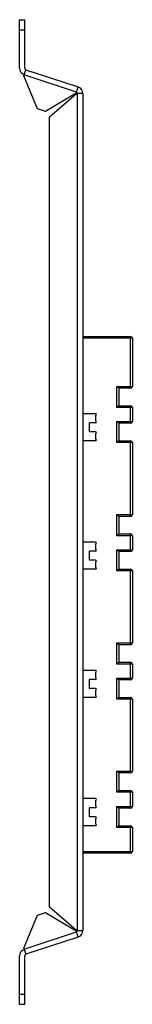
# Model space of a CAD drawing. Header units: millimetres. Extents: x 205 to 271, y 50 to 625.
import ezdxf

# ---------------------------------------------------------------- set-up
doc = ezdxf.new("R2010")
doc.units = ezdxf.units.MM
doc.header["$LTSCALE"] = 43.784284
doc.layers.get('0').update_dxf_attribs({"linetype": 'CONTINUOUS'})

msp = doc.modelspace()

# ---------------------------------------------------------------- linework, layer by layer
at = {"color": 7, "linetype": 'Continuous'}
for p, q in [((205.29, 596.96), (205.29, 625.24)), ((205.29, 625.24), (208.29, 625.24)), ((208.29, 596.96), (208.29, 625.24)), ((205.29, 619.24), (208.29, 619.24)), ((207.78, 592.41), (208.97, 596.01)), ((238.57, 582.95), (208, 593.07)), ((208.97, 596.01), (239.55, 585.9)), ((215.81, 573.21), (207.78, 592.41)), ((238.35, 582.29), (220.46, 571.67)), ((222.79, 568.45), (238.49, 582.1)), ((238.57, 582.95), (239.55, 585.9)), ((239.19, 92.88), (239.19, 582.1)), ((242.29, 582.1), (239.19, 582.1)), ((242.29, 582.1), (242.29, 92.88)), ((220.46, 571.67), (215.81, 573.21)), ((222.79, 106.53), (222.79, 568.45)), ((242.29, 440.04), (270.29, 440.04)), ((271.29, 439.04), (242.29, 439.04)), ((270.29, 409.94), (270.29, 440.04)), ((271.29, 439.04), (271.29, 410.94)), ((262.29, 398.64), (262.29, 410.94)), ((262.29, 410.94), (271.29, 410.94)), ((263.29, 409.94), (262.29, 410.94)), ((263.29, 409.94), (263.29, 399.64)), ((270.29, 409.94), (263.29, 409.94)), ((263.29, 399.64), (262.29, 398.64)), ((271.29, 398.64), (262.29, 398.64)), ((263.29, 399.64), (270.29, 399.64)), ((270.29, 389.34), (270.29, 399.64)), ((271.29, 398.64), (271.29, 390.34)), ((249.79, 394.94), (242.29, 394.94)), ((249.79, 393.94), (249.79, 390.64)), ((246.29, 384.34), (246.29, 389.64)), ((249.79, 389.64), (246.29, 389.64)), ((262.29, 378.04), (262.29, 390.34)), ((262.29, 390.34), (271.29, 390.34)), ((263.29, 389.34), (262.29, 390.34)), ((263.29, 389.34), (263.29, 379.04)), ((270.29, 389.34), (263.29, 389.34)), ((249.79, 384.34), (246.29, 384.34)), ((249.79, 383.34), (249.79, 380.04)), ((249.79, 379.04), (242.29, 379.04)), ((263.29, 379.04), (262.29, 378.04)), ((271.29, 378.04), (262.29, 378.04)), ((263.29, 379.04), (270.29, 379.04)), ((270.29, 334.94), (270.29, 379.04)), ((271.29, 378.04), (271.29, 335.94)), ((262.29, 335.94), (271.29, 335.94)), ((263.29, 334.94), (262.29, 335.94)), ((262.29, 323.64), (262.29, 335.94)), ((270.29, 334.94), (263.29, 334.94)), ((263.29, 334.94), (263.29, 324.64)), ((263.29, 324.64), (262.29, 323.64)), ((271.29, 323.64), (262.29, 323.64)), ((263.29, 324.64), (270.29, 324.64)), ((270.29, 314.34), (270.29, 324.64)), ((271.29, 323.64), (271.29, 315.34)), ((249.79, 319.94), (242.29, 319.94)), ((249.79, 318.94), (249.79, 315.64)), ((249.79, 314.64), (246.29, 314.64)), ((246.29, 309.34), (246.29, 314.64)), ((262.29, 315.34), (271.29, 315.34)), ((263.29, 314.34), (262.29, 315.34)), ((262.29, 303.04), (262.29, 315.34)), ((270.29, 314.34), (263.29, 314.34)), ((263.29, 314.34), (263.29, 304.04)), ((249.79, 309.34), (246.29, 309.34)), ((249.79, 308.34), (249.79, 305.04)), ((249.79, 304.04), (242.29, 304.04)), ((263.29, 304.04), (262.29, 303.04)), ((271.29, 303.04), (262.29, 303.04)), ((263.29, 304.04), (270.29, 304.04)), ((270.29, 259.94), (270.29, 304.04)), ((271.29, 303.04), (271.29, 260.94)), ((262.29, 260.94), (271.29, 260.94)), ((263.29, 259.94), (262.29, 260.94)), ((262.29, 248.64), (262.29, 260.94)), ((270.29, 259.94), (263.29, 259.94)), ((263.29, 259.94), (263.29, 249.64)), ((263.29, 249.64), (262.29, 248.64)), ((271.29, 248.64), (262.29, 248.64)), ((263.29, 249.64), (270.29, 249.64)), ((270.29, 239.34), (270.29, 249.64)), ((271.29, 248.64), (271.29, 240.34)), ((249.79, 244.94), (242.29, 244.94)), ((249.79, 243.94), (249.79, 240.64)), ((249.79, 239.64), (246.29, 239.64)), ((246.29, 234.34), (246.29, 239.64)), ((262.29, 240.34), (271.29, 240.34)), ((263.29, 239.34), (262.29, 240.34)), ((262.29, 228.04), (262.29, 240.34)), ((270.29, 239.34), (263.29, 239.34)), ((263.29, 239.34), (263.29, 229.04)), ((249.79, 234.34), (246.29, 234.34)), ((249.79, 233.34), (249.79, 230.04)), ((249.79, 229.04), (242.29, 229.04)), ((263.29, 229.04), (262.29, 228.04)), ((271.29, 228.04), (262.29, 228.04)), ((263.29, 229.04), (270.29, 229.04)), ((270.29, 184.94), (270.29, 229.04)), ((271.29, 228.04), (271.29, 185.94)), ((262.29, 185.94), (271.29, 185.94)), ((263.29, 184.94), (262.29, 185.94)), ((262.29, 173.64), (262.29, 185.94)), ((270.29, 184.94), (263.29, 184.94)), ((263.29, 184.94), (263.29, 174.64)), ((263.29, 174.64), (262.29, 173.64)), ((271.29, 173.64), (262.29, 173.64)), ((263.29, 174.64), (270.29, 174.64)), ((270.29, 164.34), (270.29, 174.64)), ((271.29, 173.64), (271.29, 165.34)), ((249.79, 169.94), (242.29, 169.94)), ((249.79, 168.94), (249.79, 165.64)), ((249.79, 164.64), (246.29, 164.64)), ((246.29, 159.34), (246.29, 164.64)), ((262.29, 165.34), (271.29, 165.34)), ((263.29, 164.34), (262.29, 165.34)), ((262.29, 153.04), (262.29, 165.34)), ((270.29, 164.34), (263.29, 164.34)), ((263.29, 164.34), (263.29, 154.04)), ((249.79, 159.34), (246.29, 159.34)), ((249.79, 158.34), (249.79, 155.04)), ((249.79, 154.04), (242.29, 154.04)), ((263.29, 154.04), (262.29, 153.04)), ((271.29, 153.04), (262.29, 153.04)), ((263.29, 154.04), (270.29, 154.04)), ((270.29, 138.04), (270.29, 154.04)), ((271.29, 153.04), (271.29, 139.04)), ((242.29, 139.04), (271.29, 139.04)), ((270.29, 138.04), (242.29, 138.04)), ((238.49, 92.88), (222.79, 106.53)), ((207.78, 82.57), (215.81, 101.77)), ((215.81, 101.77), (220.46, 103.31)), ((220.46, 103.31), (238.35, 92.69)), ((239.19, 92.88), (242.29, 92.88)), ((208, 81.91), (238.57, 92.02)), ((239.55, 89.08), (208.97, 78.97)), ((239.55, 89.08), (238.57, 92.02)), ((207.78, 82.57), (208.97, 78.97)), ((205.29, 49.74), (205.29, 78.02)), ((208.29, 49.74), (208.29, 78.02)), ((205.29, 55.74), (208.29, 55.74)), ((205.29, 49.74), (208.29, 49.74))]:
    msp.add_line(p, q, dxfattribs=at)
for centre, radius, start, end in [((209.29, 596.96), 4, 180, 251.69153), ((209.29, 596.96), 1, 180, 251.69153), ((238.29, 582.1), 0.9, 0, 71.69153), ((238.29, 582.1), 4, 0, 71.69153), ((270.29, 439.04), 1, 0, 90), ((270.29, 410.94), 1, 270, 360), ((270.29, 398.64), 1, 0, 90), ((249.79, 394.44), 0.5, 270, 90), ((249.79, 390.14), 0.5, 270, 90), ((270.29, 390.34), 1, 270, 360), ((249.79, 383.84), 0.5, 270, 90), ((249.79, 379.54), 0.5, 270, 90), ((270.29, 378.04), 1, 0, 90), ((270.29, 335.94), 1, 270, 360), ((270.29, 323.64), 1, 0, 90), ((249.79, 319.44), 0.5, 270, 90), ((249.79, 315.14), 0.5, 270, 90), ((270.29, 315.34), 1, 270, 360), ((249.79, 308.84), 0.5, 270, 90), ((249.79, 304.54), 0.5, 270, 90), ((270.29, 303.04), 1, 0, 90), ((270.29, 260.94), 1, 270, 360), ((270.29, 248.64), 1, 0, 90), ((249.79, 244.44), 0.5, 270, 90), ((249.79, 240.14), 0.5, 270, 90), ((270.29, 240.34), 1, 270, 360), ((249.79, 233.84), 0.5, 270, 90), ((249.79, 229.54), 0.5, 270, 90), ((270.29, 228.04), 1, 0, 90), ((270.29, 185.94), 1, 270, 360), ((270.29, 173.64), 1, 0, 90), ((249.79, 169.44), 0.5, 270, 90), ((249.79, 165.14), 0.5, 270, 90), ((270.29, 165.34), 1, 270, 360), ((249.79, 158.84), 0.5, 270, 90), ((249.79, 154.54), 0.5, 270, 90), ((270.29, 153.04), 1, 0, 90), ((270.29, 139.04), 1, 270, 360), ((238.29, 92.88), 0.9, 288.30847, 360), ((238.29, 92.88), 4, 288.30847, 360), ((209.29, 78.02), 4, 108.30847, 180), ((209.29, 78.02), 1, 108.30847, 180)]:
    msp.add_arc(centre, radius, start, end, dxfattribs=at)
for points in [[(238.49, 582.1), (238.49, 582.13), (238.48, 582.18), (238.43, 582.25), (238.38, 582.28), (238.35, 582.29)], [(238.35, 92.69), (238.38, 92.7), (238.43, 92.73), (238.48, 92.8), (238.49, 92.85), (238.49, 92.88)]]:
    msp.add_open_spline(points, degree=3, dxfattribs=at)

doc.saveas('drawing.dxf')
